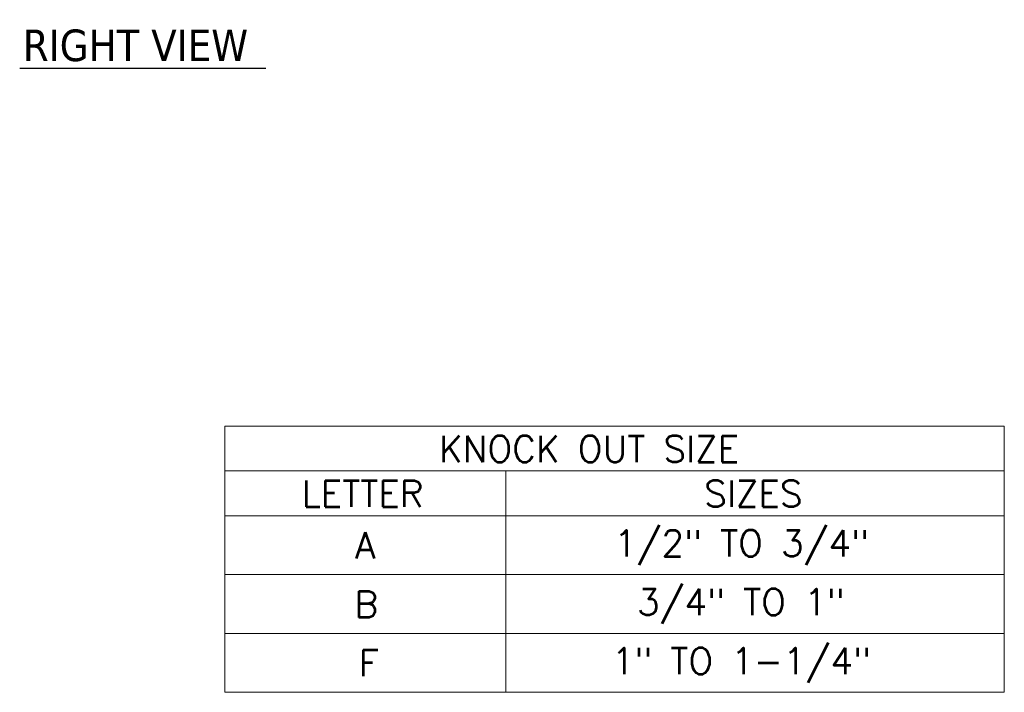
# Model space of a CAD drawing. Header units: inches. Extents: x 5.8 to 82.4, y 4.2 to 49.4.
# Tile 4 of 11: x 33.5 to 52.2, y 9.7 to 22.5. Entities that reach past the tile are written whole.
import ezdxf

# ---------------------------------------------------------------- set-up
doc = ezdxf.new("R2010")
doc.units = ezdxf.units.IN
doc.header["$LTSCALE"] = 5
doc.header["$MEASUREMENT"] = 0
doc.layers.add('Symbol (ANSI)', color=7, linetype='Continuous', lineweight=5)
doc.styles.add('Note Text (ANSI)', font='RomanS.shx')
doc.styles.add('Text Style168', font='tahoma.ttf')

# ---------------------------------------------------------------- blocks, each defined once
blk = doc.blocks.new('Table1')
at = {"layer": 'Symbol (ANSI)'}
for p, q in [((7.4812, 2.96), (10.4429, 2.96)), ((7.4812, 2.96), (7.4812, 2.7899)), ((10.4429, 2.96), (10.4429, 2.7899)), ((7.4812, 2.7899), (10.4429, 2.7899)), ((7.4812, 2.7899), (7.4812, 2.6199)), ((8.5496, 2.7899), (8.5496, 2.6199)), ((10.4429, 2.7899), (10.4429, 2.6199)), ((7.4812, 2.6199), (10.4429, 2.6199)), ((7.4812, 2.6199), (7.4812, 1.9489)), ((8.5496, 2.6199), (8.5496, 1.9489)), ((10.4429, 2.6199), (10.4429, 1.9489)), ((7.4812, 2.3962), (10.4429, 2.3962)), ((7.4812, 2.1726), (10.4429, 2.1726)), ((7.4812, 1.9489), (10.4429, 1.9489))]:
    blk.add_line(p, q, dxfattribs=at)
at = {"layer": 'Symbol (ANSI)', "char_height": 0.1, "attachment_point": 7, "style": 'Note Text (ANSI)'}
for s, insert in [('KNOCK OUT SIZE', (8.295, 2.824)), ('LETTER', (7.7734, 2.6539)), ('SIZES', (9.303, 2.6539)), ('A', (7.9764, 2.4574)), ('1/2" TO 3/4"', (8.9605, 2.4322)), ('B', (7.9739, 2.2334)), ('3/4" TO 1"', (9.0478, 2.2085)), ('F', (7.9906, 2.0102)), ('1" TO 1-1/4"', (8.951, 1.9848))]:
    blk.add_mtext(s, dxfattribs=dict(at, insert=insert))

msp = doc.modelspace()

# ---------------------------------------------------------------- linework, layer by layer
at = {"layer": 'Symbol (ANSI)', "lineweight": 30}
msp.add_line((33.511, 21.603), (38.186, 21.603), dxfattribs=at)

# ---------------------------------------------------------------- block references
at = {"xscale": 5, "yscale": 5, "zscale": 5}
msp.add_blockref('Table1', (0, 0), dxfattribs=at)

# ---------------------------------------------------------------- texts
at = {"layer": 'Symbol (ANSI)', "insert": (33.571, 21.726), "char_height": 0.6, "attachment_point": 7, "style": 'Text Style168'}
msp.add_mtext('RIGHT VIEW', dxfattribs=at)

doc.saveas('drawing.dxf')
